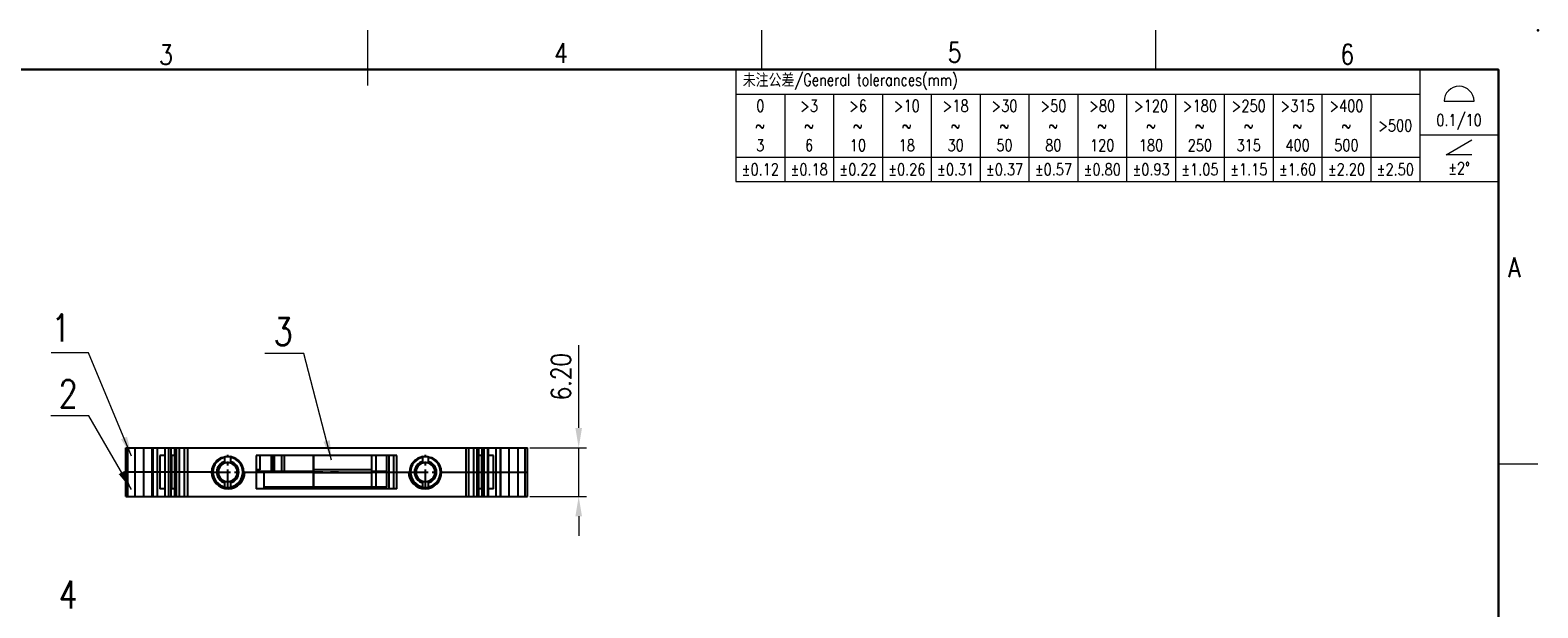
# Model space of a CAD drawing. Header units: inches. Extents: x 3728 to 5725, y -2497 to -825.
# Tile 15 of 15: x 5534 to 5725, y -2360 to -2287. Entities that reach past the tile are written whole.
import ezdxf
from ezdxf.enums import TextEntityAlignment as Align

# ---------------------------------------------------------------- set-up
doc = ezdxf.new("R2010")
doc.units = ezdxf.units.IN
doc.header["$MEASUREMENT"] = 0
doc.linetypes.add('CENTER', pattern=[2, 1.25, -0.25, 0.25, -0.25])
doc.layers.get('0').update_dxf_attribs({"lineweight": 30})
doc.layers.get('Defpoints').update_dxf_attribs({"lineweight": 13})
for name, color, linetype, lineweight in [('TEXT', 6, 'Continuous', 13), ('尺寸线', 3, 'Continuous', 13), ('轮廓线', 7, 'Continuous', 30)]:
    doc.layers.add(name, color=color, linetype=linetype, lineweight=lineweight)
doc.layers.add('TFR-TRI', color=7, linetype='Continuous')
doc.layers.add('尺寸层', color=3, linetype='Continuous')
doc.styles.add('romans-V1.1', font='romans.shx', dxfattribs={"width": 0.8})
doc.styles.add('Romans-高1.8', font='romans.shx', dxfattribs={"width": 0.8, "height": 1.8})
doc.styles.add('romans-高2.5', font='romans.shx', dxfattribs={"width": 0.8, "height": 2.5})
doc.styles.add('romans-高3.5', font='romans.shx', dxfattribs={"width": 0.8, "height": 3.5})
doc.styles.add('宋体-高2.5', font='txt', dxfattribs={"width": 0.8, "height": 2.5})
doc.dimstyles.new('A4_1-Rev.1.1', dxfattribs={"dimtxt": 2.5, "dimasz": 2.5, "dimexe": 1, "dimexo": 0.3, "dimgap": 1, "dimtad": 1, "dimzin": 1, "dimdsep": 46, "dimtxsty": 'romans-高2.5', "dimcen": 1, "dimclrd": 256, "dimclre": 256, "dimclrt": 256, "dimadec": 1, "dimazin": 0, "dimtfac": 1, "dimtmove": 0, "dimatfit": 3, "dimfxl": 1, "dimtolj": 1, "dimtzin": 0, "dimlwd": -1, "dimlwe": -1, "dimarcsym": 0})

# ---------------------------------------------------------------- blocks, each defined once
blk = doc.blocks.new('*T2')
at = {"layer": '尺寸线', "color": 0, "linetype": 'ByBlock', "lineweight": -2, "transparency": 16777216}
for p, q in [((0, 0), (96.8, 0)), ((0, 0), (0, -14.2)), ((86.8, 0), (86.8, -14.2)), ((96.8, 0), (96.8, -14.2)), ((0, -3.1), (86.8, -3.1)), ((6.2, -3.1), (6.2, -14.2)), ((12.4, -3.1), (12.4, -14.2)), ((18.6, -3.1), (18.6, -14.2)), ((24.8, -3.1), (24.8, -14.2)), ((31, -3.1), (31, -14.2)), ((37.2, -3.1), (37.2, -14.2)), ((43.4, -3.1), (43.4, -14.2)), ((49.6, -3.1), (49.6, -14.2)), ((55.8, -3.1), (55.8, -14.2)), ((62, -3.1), (62, -14.2)), ((68.2, -3.1), (68.2, -14.2)), ((74.4, -3.1), (74.4, -14.2)), ((80.6, -3.1), (80.6, -14.2)), ((86.8, -8.29), (96.8, -8.29)), ((0, -11.1), (86.8, -11.1)), ((0, -14.2), (96.8, -14.2))]:
    blk.add_line(p, q, dxfattribs=at)
at = {"layer": '尺寸线', "color": 3, "transparency": 16777216, "char_height": 1.5, "style": 'romans-高2.5'}
for s, insert, width, attachment_point in [('{\\fSimSun|b0|i0|c134|p2;\\C256; 未注公差\\Fromans|c134;/General tolerances(mm)}', (0.06, -1.55), 86.68, 4), ('{\\C256;\\P\\P0.1/10}', (91.8, -4.15), 9.88, 5)]:
    blk.add_mtext(s, dxfattribs=dict(at, insert=insert, width=width, attachment_point=attachment_point))
at = {"layer": '尺寸线', "transparency": 16777216, "char_height": 1.5, "attachment_point": 5}
for s, insert, width, style in [('0\\P~\\P3', (3.1, -7.1), 6.08, 'romans-高2.5'), ('>3\\P~\\P6', (9.3, -7.1), 6.08, 'romans-高2.5'), ('>6\\P~\\P10', (15.5, -7.1), 6.08, 'romans-高2.5'), ('>10\\P~\\P18', (21.7, -7.1), 6.08, 'romans-高2.5'), ('>18\\P~\\P30', (27.9, -7.1), 6.08, 'romans-高2.5'), ('>30\\P~\\P50', (34.1, -7.1), 6.08, 'romans-高2.5'), ('>50\\P~\\P80', (40.3, -7.1), 6.08, 'romans-高2.5'), ('>80\\P~\\P120', (46.5, -7.1), 6.08, 'romans-高2.5'), ('>120\\P~\\P180', (52.7, -7.1), 6.08, 'romans-高2.5'), ('>180\\P~\\P250', (58.9, -7.1), 6.08, 'romans-高2.5'), ('>250\\P~\\P315', (65.1, -7.1), 6.08, 'romans-高2.5'), ('>315\\P~\\P400', (71.3, -7.1), 6.08, 'romans-高2.5'), ('>400\\P~\\P500', (77.5, -7.1), 6.08, 'romans-高2.5'), ('>500', (83.7, -7.1), 6.08, 'romans-高2.5'), ('\\P±2%%D', (91.8, -11.25), 9.88, 'romans-V1.1'), ('±0.12', (3.1, -12.65), 6.08, 'Romans-高1.8'), ('±0.18', (9.3, -12.65), 6.08, 'romans-V1.1'), ('±0.22', (15.5, -12.65), 6.08, 'romans-V1.1'), ('±0.26', (21.7, -12.65), 6.08, 'romans-V1.1'), ('±0.31', (27.9, -12.65), 6.08, 'romans-V1.1'), ('±0.37', (34.1, -12.65), 6.08, 'romans-V1.1'), ('±0.57', (40.3, -12.65), 6.08, 'romans-V1.1'), ('±0.80', (46.5, -12.65), 6.08, 'romans-V1.1'), ('±0.93', (52.7, -12.65), 6.08, 'romans-V1.1'), ('±1.05', (58.9, -12.65), 6.08, 'romans-V1.1'), ('±1.15', (65.1, -12.65), 6.08, 'romans-V1.1'), ('±1.60', (71.3, -12.65), 6.08, 'romans-V1.1'), ('±2.20', (77.5, -12.65), 6.08, 'romans-V1.1'), ('±2.50', (83.7, -12.65), 6.08, 'romans-V1.1')]:
    blk.add_mtext(s, dxfattribs=dict(at, insert=insert, width=width, style=style))
blk = doc.blocks.new('DIN16742-TG6(NW)Rev.1.1')
at = {"layer": '尺寸线'}
for p, q in [((89.9, 10.18), (93.7, 10.18)), ((90.17, 3.41), (93.43, 5.3)), ((93.43, 3.41), (90.17, 3.41))]:
    blk.add_line(p, q, dxfattribs=at)
blk.add_arc((91.8, 10.18), 1.9, 0, 180, dxfattribs=at)
blk.add_blockref('*T2', (0, 14.2))
blk = doc.blocks.new('FOR-1754 Rev.1.1-A4客户图')
at = {"layer": 'TEXT'}
for p, q in [((-93.5, 200), (-93.5, 205)), ((-43.5, 200), (-43.5, 205)), ((0, 150), (5, 150))]:
    blk.add_line(p, q, dxfattribs=at)
at = {"layer": '尺寸线'}
blk.add_line((-143.5, 198), (-143.5, 205), dxfattribs=at)
at = {"layer": '轮廓线'}
blk.add_lwpolyline([(-74.67, 0), (0, 0), (0, 200), (-287, 200)], dxfattribs=at)
blk.add_point((5, 205), dxfattribs=at)
at = {"layer": 'TEXT', "style": 'romans-高2.5', "width": 0.8}
for s, p in [('3', (-169.99, 200.63)), ('4', (-119.85, 200.85)), ('5', (-69.88, 200.92)), ('6', (-20.04, 200.7)), ('A', (1.24, 173.66))]:
    blk.add_text(s, height=2.5, dxfattribs=at).set_placement(p)
at = {"layer": '尺寸线', "width": 0.8}
for tag, height, style, p in [('/', 2.5, 'romans-高2.5', (-94.89, 30.44)), ('/', 2.5, 'romans-高2.5', (-96.71, 25.38)), ('/', 2.5, 'romans-高2.5', (-102.11, 20.6)), ('15EDGKNM-3.81-XXP-1Y-1000A(H)', 3.5, 'romans-高3.5', (-40.89, 11.73)), ('CENGMZ_2018.10.18', 2.5, 'romans-高2.5', (-97.54, 6.17)), ('15EDGKNM-3.5-C04', 2.5, 'romans-高2.5', (-47.36, 6.2)), ('T0-1', 2.5, 'romans-高2.5', (-5.69, 6.17)), ('1/1', 2.5, 'romans-高2.5', (-5.77, 1.37)), ('2:1', 2.5, 'romans-高2.5', (-23.28, 1.2))]:
    blk.add_attdef(tag, text='', height=height, dxfattribs=dict(at, style=style)).set_placement(p, align=Align.CENTER)
at = {"layer": '尺寸线', "style": '宋体-高2.5', "width": 0.8}
blk.add_attdef('/', text='', height=2.5, dxfattribs=at).set_placement((-55.64, 31.97), align=Align.MIDDLE_LEFT)
blk = doc.blocks.new('*D8')
at = {"layer": 'Defpoints', "color": 0, "transparency": 16777216}
for p in [(5597.12, -2339.77), (5597.12, -2345.97), (5603.62, -2345.97)]:
    blk.add_point(p, dxfattribs=at)
at = {"layer": '尺寸线', "transparency": 16777216}
for p, q in [((5603.62, -2337.27), (5603.62, -2326.77)), ((5597.42, -2339.77), (5604.62, -2339.77)), ((5603.62, -2345.97), (5603.62, -2339.77)), ((5597.42, -2345.97), (5604.62, -2345.97)), ((5603.62, -2348.47), (5603.62, -2350.97))]:
    blk.add_line(p, q, dxfattribs=at)
for points in [[(5603.2, -2337.27), (5604.04, -2337.27), (5603.62, -2339.77)], [(5603.2, -2348.47), (5604.04, -2348.47), (5603.62, -2345.97)]]:
    blk.add_solid(points, dxfattribs=at)
at = {"layer": '尺寸线', "transparency": 16777216, "insert": (5601.37, -2330.77), "char_height": 2.5, "attachment_point": 5, "rotation": 90, "style": 'romans-高2.5'}
blk.add_mtext('\\A1;6.20', dxfattribs=at)

msp = doc.modelspace()

# ---------------------------------------------------------------- linework, layer by layer
for p, q in [((5569.946, -2344.974), (5569.946, -2340.774)), ((5579.271, -2344.774), (5563.696, -2344.774))]:
    msp.add_line(p, q)
at = {"layer": 'TFR-TRI', "color": 7}
for p, q in [((5546.121, -2345.974), (5546.121, -2339.774)), ((5546.121, -2339.774), (5549.593, -2339.774)), ((5546.408, -2345.974), (5546.408, -2339.774)), ((5547.319, -2345.974), (5547.319, -2339.774)), ((5548.429, -2345.974), (5548.429, -2339.774)), ((5549.487, -2345.974), (5549.487, -2339.774)), ((5549.593, -2339.774), (5551.082, -2339.774)), ((5549.593, -2345.974), (5549.593, -2339.774)), ((5550.103, -2339.774), (5550.103, -2345.974)), ((5551.082, -2339.774), (5551.082, -2345.974)), ((5551.082, -2339.774), (5552.31, -2339.774)), ((5551.145, -2345.974), (5551.145, -2339.774)), ((5551.603, -2345.974), (5551.603, -2339.774)), ((5551.859, -2339.774), (5551.859, -2345.974)), ((5552.31, -2339.774), (5597.121, -2339.774)), ((5552.31, -2339.774), (5552.31, -2345.974)), ((5552.372, -2339.774), (5552.372, -2345.974)), ((5552.511, -2339.774), (5552.511, -2345.974)), ((5552.941, -2345.974), (5552.941, -2339.774)), ((5553.586, -2345.974), (5553.586, -2339.774)), ((5553.951, -2339.774), (5553.951, -2345.974)), ((5589.291, -2339.774), (5589.291, -2345.974)), ((5589.657, -2345.974), (5589.657, -2339.774)), ((5590.302, -2345.974), (5590.302, -2339.774)), ((5590.732, -2345.974), (5590.732, -2339.774)), ((5590.87, -2339.774), (5590.87, -2345.974)), ((5590.933, -2345.974), (5590.933, -2339.774)), ((5591.384, -2345.974), (5591.384, -2339.774)), ((5591.64, -2345.974), (5591.64, -2339.774)), ((5592.098, -2345.974), (5592.098, -2339.774)), ((5592.16, -2345.974), (5592.16, -2339.774)), ((5593.14, -2345.974), (5593.14, -2339.774)), ((5593.649, -2339.774), (5593.649, -2345.974)), ((5593.756, -2345.974), (5593.756, -2339.774)), ((5594.813, -2345.974), (5594.813, -2339.774)), ((5595.924, -2345.974), (5595.924, -2339.774)), ((5596.834, -2345.974), (5596.834, -2339.774)), ((5597.121, -2345.974), (5597.121, -2339.774)), ((5551.082, -2340.774), (5550.444, -2340.774)), ((5550.444, -2340.774), (5550.444, -2344.974)), ((5552.31, -2340.774), (5551.924, -2340.774)), ((5551.924, -2340.774), (5551.924, -2344.974)), ((5558.721, -2340.905), (5558.74, -2340.901)), ((5558.721, -2341.726), (5558.721, -2340.905)), ((5558.731, -2341.723), (5558.721, -2341.726)), ((5558.778, -2341.71), (5558.731, -2341.723)), ((5558.74, -2340.901), (5558.796, -2340.893)), ((5558.857, -2341.693), (5558.778, -2341.71)), ((5558.796, -2340.893), (5558.883, -2340.883)), ((5558.958, -2341.679), (5558.857, -2341.693)), ((5558.883, -2340.883), (5558.992, -2340.875)), ((5559.071, -2341.674), (5558.958, -2341.679)), ((5558.992, -2340.875), (5559.071, -2340.874)), ((5559.071, -2340.874), (5559.186, -2340.877)), ((5559.154, -2341.677), (5559.071, -2341.674)), ((5559.263, -2341.689), (5559.154, -2341.677)), ((5559.186, -2340.877), (5559.287, -2340.886)), ((5559.348, -2341.706), (5559.263, -2341.689)), ((5559.287, -2340.886), (5559.366, -2340.896)), ((5559.402, -2341.72), (5559.348, -2341.706)), ((5559.366, -2340.896), (5559.412, -2340.903)), ((5559.421, -2341.726), (5559.402, -2341.72)), ((5559.412, -2340.903), (5559.421, -2340.905)), ((5559.421, -2340.905), (5559.421, -2341.726)), ((5580.546, -2340.774), (5562.696, -2340.774)), ((5562.696, -2340.774), (5562.696, -2344.974)), ((5563.196, -2342.574), (5563.196, -2340.774)), ((5564.646, -2342.774), (5564.646, -2340.774)), ((5564.82, -2340.774), (5564.82, -2342.774)), ((5564.985, -2340.774), (5564.985, -2342.774)), ((5565.948, -2342.774), (5565.948, -2340.774)), ((5566.221, -2340.774), (5566.221, -2342.774)), ((5577.371, -2344.774), (5577.371, -2340.774)), ((5577.871, -2340.774), (5577.871, -2344.774)), ((5579.271, -2344.774), (5579.271, -2340.774)), ((5579.546, -2344.974), (5579.546, -2340.774)), ((5580.096, -2340.774), (5580.096, -2344.974)), ((5580.546, -2344.974), (5580.546, -2340.774)), ((5583.821, -2340.905), (5583.841, -2340.901)), ((5583.821, -2341.726), (5583.821, -2340.905)), ((5583.831, -2341.723), (5583.821, -2341.726)), ((5583.879, -2341.71), (5583.831, -2341.723)), ((5583.841, -2340.901), (5583.896, -2340.893)), ((5583.958, -2341.693), (5583.879, -2341.71)), ((5583.896, -2340.893), (5583.983, -2340.883)), ((5584.058, -2341.679), (5583.958, -2341.693)), ((5583.983, -2340.883), (5584.092, -2340.875)), ((5584.171, -2341.674), (5584.058, -2341.679)), ((5584.092, -2340.875), (5584.171, -2340.874)), ((5584.171, -2340.874), (5584.286, -2340.877)), ((5584.254, -2341.677), (5584.171, -2341.674)), ((5584.363, -2341.689), (5584.254, -2341.677)), ((5584.286, -2340.877), (5584.388, -2340.886)), ((5584.449, -2341.706), (5584.363, -2341.689)), ((5584.388, -2340.886), (5584.467, -2340.896)), ((5584.502, -2341.72), (5584.449, -2341.706)), ((5584.467, -2340.896), (5584.512, -2340.903)), ((5584.521, -2341.726), (5584.502, -2341.72)), ((5584.512, -2340.903), (5584.521, -2340.905)), ((5584.521, -2340.905), (5584.521, -2341.726)), ((5591.319, -2340.774), (5590.933, -2340.774)), ((5591.319, -2344.974), (5591.319, -2340.774)), ((5592.799, -2340.774), (5592.16, -2340.774)), ((5592.799, -2344.974), (5592.799, -2340.774)), ((5557.021, -2342.874), (5546.121, -2342.874)), ((5558.721, -2344.022), (5558.739, -2344.027)), ((5558.721, -2344.843), (5558.721, -2344.022)), ((5558.739, -2344.027), (5558.793, -2344.041)), ((5558.793, -2344.041), (5558.879, -2344.058)), ((5558.879, -2344.058), (5558.988, -2344.071)), ((5558.988, -2344.071), (5559.071, -2344.074)), ((5559.071, -2344.074), (5559.184, -2344.068)), ((5559.184, -2344.068), (5559.284, -2344.055)), ((5559.284, -2344.055), (5559.363, -2344.038)), ((5559.363, -2344.038), (5559.411, -2344.025)), ((5559.411, -2344.025), (5559.421, -2344.022)), ((5559.421, -2344.022), (5559.421, -2344.843)), ((5561.221, -2342.874), (5582.021, -2342.874)), ((5563.196, -2342.574), (5562.696, -2342.574)), ((5562.871, -2342.774), (5562.871, -2342.574)), ((5569.946, -2342.774), (5562.871, -2342.774)), ((5563.696, -2344.974), (5563.696, -2342.774)), ((5577.371, -2342.574), (5569.946, -2342.574)), ((5577.371, -2342.974), (5569.946, -2342.974)), ((5577.871, -2342.774), (5577.371, -2342.774)), ((5579.271, -2342.774), (5577.871, -2342.774)), ((5583.821, -2344.022), (5583.84, -2344.027)), ((5583.821, -2344.843), (5583.821, -2344.022)), ((5583.84, -2344.027), (5583.894, -2344.041)), ((5583.894, -2344.041), (5583.979, -2344.058)), ((5583.979, -2344.058), (5584.088, -2344.071)), ((5584.088, -2344.071), (5584.171, -2344.074)), ((5584.171, -2344.074), (5584.284, -2344.068)), ((5584.284, -2344.068), (5584.385, -2344.055)), ((5584.385, -2344.055), (5584.464, -2344.038)), ((5584.464, -2344.038), (5584.511, -2344.025)), ((5584.511, -2344.025), (5584.521, -2344.022)), ((5584.521, -2344.022), (5584.521, -2344.843)), ((5586.221, -2342.874), (5597.121, -2342.874)), ((5546.121, -2345.974), (5549.593, -2345.974)), ((5549.593, -2345.974), (5551.082, -2345.974)), ((5551.082, -2344.974), (5550.444, -2344.974)), ((5551.082, -2345.974), (5552.31, -2345.974)), ((5552.31, -2344.974), (5551.924, -2344.974)), ((5552.31, -2345.974), (5597.121, -2345.974)), ((5558.73, -2344.845), (5558.721, -2344.843)), ((5558.775, -2344.852), (5558.73, -2344.845)), ((5558.854, -2344.862), (5558.775, -2344.852)), ((5558.956, -2344.871), (5558.854, -2344.862)), ((5559.071, -2344.874), (5558.956, -2344.871)), ((5559.15, -2344.872), (5559.071, -2344.874)), ((5559.259, -2344.865), (5559.15, -2344.872)), ((5559.346, -2344.855), (5559.259, -2344.865)), ((5559.401, -2344.846), (5559.346, -2344.855)), ((5559.421, -2344.843), (5559.401, -2344.846)), ((5580.546, -2344.974), (5562.696, -2344.974)), ((5583.83, -2344.845), (5583.821, -2344.843)), ((5583.876, -2344.852), (5583.83, -2344.845)), ((5583.954, -2344.862), (5583.876, -2344.852)), ((5584.056, -2344.871), (5583.954, -2344.862)), ((5584.171, -2344.874), (5584.056, -2344.871)), ((5584.25, -2344.872), (5584.171, -2344.874)), ((5584.359, -2344.865), (5584.25, -2344.872)), ((5584.446, -2344.855), (5584.359, -2344.865)), ((5584.502, -2344.846), (5584.446, -2344.855)), ((5584.521, -2344.843), (5584.502, -2344.846)), ((5591.319, -2344.974), (5590.933, -2344.974)), ((5592.799, -2344.974), (5592.16, -2344.974))]:
    msp.add_line(p, q, dxfattribs=at)
at = {"layer": 'TFR-TRI', "color": 1, "linetype": 'CENTER', "ltscale": 2.032}
for p, q in [((5559.071, -2345.074), (5559.071, -2340.674)), ((5556.871, -2342.874), (5561.271, -2342.874))]:
    msp.add_line(p, q, dxfattribs=at)
at = {"layer": 'TFR-TRI', "color": 1, "linetype": 'CENTER', "ltscale": 2.031993}
for p, q in [((5584.171, -2345.074), (5584.171, -2340.674)), ((5581.971, -2342.874), (5586.371, -2342.874))]:
    msp.add_line(p, q, dxfattribs=at)
at = {"layer": 'TFR-TRI', "color": 3}
for p, q in [((5571.121, -2342.874), (5570.121, -2342.874)), ((5573.121, -2342.874), (5572.121, -2342.874))]:
    msp.add_line(p, q, dxfattribs=at)
at = {"layer": 'TFR-TRI', "color": 7}
for centre in [(5559.071, -2342.874), (5584.171, -2342.874)]:
    msp.add_circle(centre, 2, dxfattribs=at)
for centre, radius, start, end in [((5559.071, -2342.874), 1.9, 100.61511, 259.38489), ((5559.071, -2342.874), 1.4, 104.47751, 255.52249), ((5559.071, -2342.874), 1.2, 106.95776, 253.04224), ((5559.071, -2342.874), 2, 280.07866, 79.92134), ((5559.071, -2342.874), 1.9, 280.61511, 79.38489), ((5559.071, -2342.874), 1.4, 284.47751, 75.52249), ((5559.071, -2342.874), 1.2, 286.95776, 73.04224), ((5584.171, -2342.874), 2, 100.07866, 259.92134), ((5584.171, -2342.874), 1.9, 100.61511, 259.38489), ((5584.171, -2342.874), 1.4, 104.47751, 255.52249), ((5584.171, -2342.874), 1.2, 106.95776, 253.04224), ((5584.171, -2342.874), 1.9, 280.61511, 79.38489), ((5584.171, -2342.874), 1.4, 284.47751, 75.52249), ((5584.171, -2342.874), 1.2, 286.95776, 73.04224), ((5559.121, -2342.874), 2.1, 180, 0), ((5584.121, -2342.874), 2.1, 180, 0)]:
    msp.add_arc(centre, radius, start, end, dxfattribs=at)

# ---------------------------------------------------------------- block references
msp.add_blockref('FOR-1754 Rev.1.1-A4客户图', (5720.371, -2491.826))
at = {"layer": '尺寸线'}
msp.add_blockref('DIN16742-TG6(NW)Rev.1.1', (5623.571, -2306.026), dxfattribs=at)

# ---------------------------------------------------------------- texts
at = {"layer": '尺寸层', "char_height": 3.5, "attachment_point": 9, "style": 'romans-高3.5'}
for s, insert in [('1', (5539.098, -2326.326)), ('3', (5567.307, -2326.795)), ('2', (5540.006, -2334.68)), ('4', (5540.006, -2360.146))]:
    msp.add_mtext(s, dxfattribs=dict(at, insert=insert))

# ---------------------------------------------------------------- dimensions: what is measured, and where the dimension line sits
at = {"layer": '尺寸线'}
dim = msp.add_linear_dim(base=(5603.618, -2345.974), p1=(5597.121, -2339.774), p2=(5597.121, -2345.974), angle=90, dimstyle='A4_1-Rev.1.1', dxfattribs=at)
dim.commit()
dim.dimension.update_dxf_attribs({"geometry": '*D8', "text_midpoint": (5603.618, -2330.774), "dimtype": 160})

# ---------------------------------------------------------------- leaders
for points in [[(5546.875, -2340.839), (5541.395, -2327.753), (5536.658, -2327.753)], [(5572.258, -2341.339), (5568.723, -2327.836), (5563.762, -2327.836)], [(5546.85, -2345.086), (5541.422, -2335.721), (5536.609, -2335.721)]]:
    msp.add_leader(points, dimstyle='A4_1-Rev.1.1', override={"dimgap": 1, "dimtad": 0, "dimfxl": 0.18}, dxfattribs=at)

doc.saveas('drawing.dxf')
